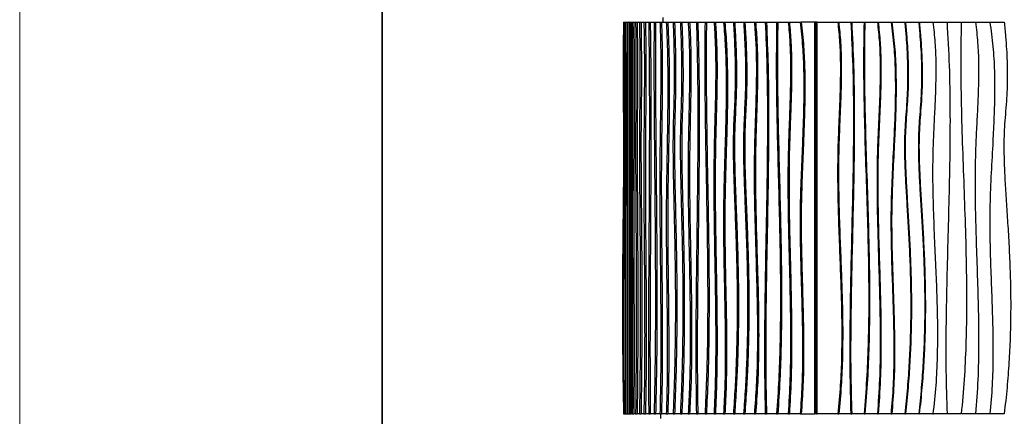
# Model space of a CAD drawing. Header units: millimetres. Extents: x 5 to 415, y 5 to 292.
# Tile 25 of 79: x 5 to 68, y 219 to 244. Entities that reach past the tile are written whole.
import ezdxf

# ---------------------------------------------------------------- set-up
doc = ezdxf.new("R2010")
doc.units = ezdxf.units.MM
doc.layers.add('CONTORNI', color=7, linetype='Continuous', lineweight=35)
doc.layers.add('TABELLA', color=7, linetype='Continuous')
doc.styles.add('SLDTEXTSTYLE0', font='TXT', dxfattribs={"width": 0.75})
doc.dimstyles.new('SLDDIMSTYLE0', dxfattribs={"dimtxt": 2.645833, "dimasz": 2, "dimexe": 0, "dimexo": 0.0625, "dimgap": 0.661458, "dimtad": 1, "dimdec": 1, "dimlfac": 10, "dimrnd": 1e-09, "dimzin": 12, "dimdsep": 46, "dimtxsty": 'SLDTEXTSTYLE0', "dimsah": 1, "dimcen": 0.09, "dimadec": 0, "dimazin": 3, "dimtfac": 1, "dimtdec": 1, "dimtofl": 0, "dimtmove": 0, "dimatfit": 3, "dimfxl": 0, "dimfrac": 2, "dimtolj": 1, "dimtzin": 12, "dimarcsym": 0})

# ---------------------------------------------------------------- blocks, each defined once
blk = doc.blocks.new('_D')
at = {"layer": 'CONTORNI', "color": 7}
for p, q in [((42.529, 269.306), (27.035, 269.306)), ((28.035, 116.156), (28.035, 269.306)), ((43.229, 116.156), (27.035, 116.156))]:
    blk.add_line(p, q, dxfattribs=at)
for points in [[(28.035, 269.306), (27.785, 267.306), (28.285, 267.306)], [(28.035, 116.156), (28.285, 118.156), (27.785, 118.156)]]:
    blk.add_solid(points, dxfattribs=at)
at = {"layer": 'CONTORNI', "color": 7, "insert": (24.624, 185.401), "char_height": 2.6458, "attachment_point": 1, "rotation": 90, "style": 'SLDTEXTSTYLE0'}
blk.add_mtext('1531,5', dxfattribs=at)

msp = doc.modelspace()

# ---------------------------------------------------------------- linework, layer by layer
at = {"color": 7, "linetype": 'Continuous', "lineweight": 25}
for p, q in [((43.381, 243.656), (43.388, 243.656)), ((43.388, 243.656), (43.431, 243.656)), ((43.431, 243.656), (43.507, 243.656)), ((43.507, 243.656), (43.607, 243.656)), ((43.617, 243.656), (43.607, 243.656)), ((43.617, 243.656), (43.717, 243.656)), ((43.729, 243.656), (43.717, 243.656)), ((43.729, 243.656), (43.761, 243.656)), ((43.761, 243.656), (43.861, 243.656)), ((43.847, 218.756), (43.847, 243.656)), ((43.861, 243.656), (43.938, 243.656)), ((43.938, 243.656), (44.038, 243.656)), ((44.038, 243.656), (44.149, 243.656)), ((44.149, 243.656), (44.248, 243.656)), ((44.248, 243.656), (44.392, 243.656)), ((44.392, 243.656), (44.491, 243.656)), ((44.491, 243.656), (44.672, 243.656)), ((44.672, 243.656), (44.77, 243.656)), ((44.77, 243.656), (44.981, 243.656)), ((44.981, 243.656), (45.079, 243.656)), ((45.079, 243.656), (45.322, 243.656)), ((45.322, 243.656), (45.419, 243.656)), ((45.419, 243.656), (45.694, 243.656)), ((45.694, 243.656), (45.79, 243.656)), ((45.79, 243.656), (46.097, 243.656)), ((45.876, 243.956), (45.876, 243.656)), ((46.097, 243.656), (46.192, 243.656)), ((46.192, 243.656), (46.53, 243.656)), ((46.53, 243.656), (46.624, 243.656)), ((46.624, 243.656), (46.993, 243.656)), ((46.993, 243.656), (47.086, 243.656)), ((47.086, 243.656), (47.491, 243.656)), ((47.491, 243.656), (47.582, 243.656)), ((47.582, 243.656), (48.012, 243.656)), ((48.012, 243.656), (48.101, 243.656)), ((48.101, 243.656), (48.56, 243.656)), ((48.56, 243.656), (48.648, 243.656)), ((48.648, 243.656), (49.135, 243.656)), ((49.135, 243.656), (49.221, 243.656)), ((49.221, 243.656), (49.737, 243.656)), ((49.737, 243.656), (49.82, 243.656)), ((49.82, 243.656), (50.363, 243.656)), ((50.363, 243.656), (50.445, 243.656)), ((50.445, 243.656), (51.014, 243.656)), ((51.014, 243.656), (51.093, 243.656)), ((51.093, 243.656), (51.696, 243.656)), ((51.696, 243.656), (51.773, 243.656)), ((51.773, 243.656), (52.393, 243.656)), ((52.393, 243.656), (52.467, 243.656)), ((52.467, 243.656), (53.112, 243.656)), ((53.112, 243.656), (53.184, 243.656)), ((53.184, 243.656), (53.851, 243.656)), ((53.851, 243.656), (53.92, 243.656)), ((53.92, 243.656), (54.61, 243.656)), ((54.61, 243.656), (54.676, 243.656)), ((55.544, 243.656), (54.676, 243.656)), ((55.544, 218.756), (55.544, 243.656)), ((55.595, 243.656), (55.544, 243.656)), ((55.595, 218.756), (55.595, 243.656)), ((55.595, 243.656), (55.595, 218.756)), ((55.645, 243.656), (55.595, 243.656)), ((55.645, 243.656), (55.645, 218.756)), ((55.645, 243.656), (55.671, 243.656)), ((55.671, 243.656), (55.694, 243.656)), ((55.694, 243.656), (55.671, 243.656)), ((55.671, 243.656), (55.671, 218.756)), ((55.671, 243.556), (55.694, 243.556)), ((55.694, 218.756), (55.694, 243.656)), ((55.694, 243.656), (57, 243.656)), ((57, 243.656), (57.058, 243.656)), ((57.058, 243.656), (57.826, 243.656)), ((57.826, 243.656), (57.881, 243.656)), ((57.881, 243.656), (58.666, 243.656)), ((58.666, 243.656), (58.718, 243.656)), ((58.718, 243.656), (59.519, 243.656)), ((59.519, 243.656), (59.567, 243.656)), ((59.567, 243.656), (60.383, 243.656)), ((60.383, 243.656), (60.428, 243.656)), ((60.428, 243.656), (61.258, 243.656)), ((61.258, 243.656), (61.299, 243.656)), ((61.299, 243.656), (62.141, 243.656)), ((62.141, 243.656), (62.18, 243.656)), ((62.18, 243.656), (63.043, 243.656)), ((63.043, 243.656), (63.077, 243.656)), ((63.077, 243.656), (63.941, 243.656)), ((63.972, 243.656), (64.845, 243.656)), ((64.873, 243.656), (65.753, 243.656)), ((65.777, 243.656), (66.664, 243.656)), ((66.684, 243.656), (67.577, 243.656)), ((53.94, 230.263), (53.928, 230.05)), ((43.381, 218.756), (43.388, 218.756)), ((43.388, 218.756), (43.431, 218.756)), ((43.431, 218.756), (43.507, 218.756)), ((43.507, 218.756), (43.607, 218.756)), ((43.607, 218.756), (43.617, 218.756)), ((43.617, 218.756), (43.717, 218.756)), ((43.717, 218.756), (43.729, 218.756)), ((43.761, 218.756), (43.729, 218.756)), ((43.761, 218.756), (43.861, 218.756)), ((43.938, 218.756), (43.861, 218.756)), ((43.938, 218.756), (44.038, 218.756)), ((44.149, 218.756), (44.038, 218.756)), ((44.149, 218.756), (44.248, 218.756)), ((44.392, 218.756), (44.248, 218.756)), ((44.392, 218.756), (44.491, 218.756)), ((44.672, 218.756), (44.491, 218.756)), ((44.672, 218.756), (44.77, 218.756)), ((44.981, 218.756), (44.77, 218.756)), ((44.981, 218.756), (45.079, 218.756)), ((45.322, 218.756), (45.079, 218.756)), ((45.322, 218.756), (45.419, 218.756)), ((45.694, 218.756), (45.419, 218.756)), ((45.694, 218.756), (45.79, 218.756)), ((45.734, 218.756), (45.734, 218.456)), ((46.097, 218.756), (45.79, 218.756)), ((46.097, 218.756), (46.192, 218.756)), ((46.53, 218.756), (46.192, 218.756)), ((46.53, 218.756), (46.624, 218.756)), ((46.993, 218.756), (46.624, 218.756)), ((46.993, 218.756), (47.086, 218.756)), ((47.491, 218.756), (47.086, 218.756)), ((47.491, 218.756), (47.582, 218.756)), ((48.012, 218.756), (47.582, 218.756)), ((48.012, 218.756), (48.101, 218.756)), ((48.56, 218.756), (48.101, 218.756)), ((48.56, 218.756), (48.648, 218.756)), ((49.135, 218.756), (48.648, 218.756)), ((49.135, 218.756), (49.221, 218.756)), ((49.737, 218.756), (49.221, 218.756)), ((49.737, 218.756), (49.82, 218.756)), ((50.363, 218.756), (49.82, 218.756)), ((50.363, 218.756), (50.445, 218.756)), ((51.014, 218.756), (50.445, 218.756)), ((51.014, 218.756), (51.093, 218.756)), ((51.696, 218.756), (51.093, 218.756)), ((51.696, 218.756), (51.773, 218.756)), ((52.393, 218.756), (51.773, 218.756)), ((52.393, 218.756), (52.467, 218.756)), ((53.112, 218.756), (52.467, 218.756)), ((53.112, 218.756), (53.184, 218.756)), ((53.851, 218.756), (53.184, 218.756)), ((53.851, 218.756), (53.92, 218.756)), ((54.61, 218.756), (53.92, 218.756)), ((54.61, 218.756), (54.676, 218.756)), ((54.676, 218.756), (55.544, 218.756)), ((55.595, 218.756), (55.544, 218.756)), ((55.645, 218.756), (55.595, 218.756)), ((55.645, 218.756), (55.671, 218.756)), ((55.671, 218.756), (55.694, 218.756)), ((57, 218.756), (55.694, 218.756)), ((57, 218.756), (57.058, 218.756)), ((57.826, 218.756), (57.058, 218.756)), ((57.826, 218.756), (57.881, 218.756)), ((58.666, 218.756), (57.881, 218.756)), ((58.666, 218.756), (58.718, 218.756)), ((59.519, 218.756), (58.718, 218.756)), ((59.519, 218.756), (59.567, 218.756)), ((60.383, 218.756), (59.567, 218.756)), ((60.383, 218.756), (60.428, 218.756)), ((61.258, 218.756), (60.428, 218.756)), ((61.258, 218.756), (61.299, 218.756)), ((62.141, 218.756), (61.299, 218.756)), ((62.141, 218.756), (62.18, 218.756)), ((63.043, 218.756), (62.18, 218.756)), ((63.043, 218.756), (63.077, 218.756)), ((63.941, 218.756), (63.077, 218.756)), ((64.845, 218.756), (63.972, 218.756)), ((65.753, 218.756), (64.873, 218.756)), ((66.664, 218.756), (65.777, 218.756)), ((67.577, 218.756), (66.684, 218.756))]:
    msp.add_line(p, q, dxfattribs=at)
for points, knots in [([(43.381, 243.656), (43.376, 243.352), (43.366, 242.774), (43.356, 241.948), (43.35, 241.204), (43.347, 240.531), (43.348, 239.921), (43.35, 239.364), (43.356, 238.724), (43.365, 238.004), (43.377, 237.189), (43.385, 236.282), (43.385, 235.24), (43.377, 234.039), (43.364, 232.76), (43.349, 231.397), (43.334, 229.944), (43.32, 228.395), (43.312, 226.745), (43.31, 225.125), (43.316, 223.544), (43.329, 222.014), (43.349, 220.408), (43.37, 219.316), (43.381, 218.756)], [0, 0, 0, 0, 0.0367776, 0.0698355, 0.0995807, 0.1264174, 0.1507455, 0.1729586, 0.1934435, 0.2277612, 0.2598169, 0.2918548, 0.3369819, 0.3850726, 0.4363743, 0.4910896, 0.5494043, 0.611509, 0.6776136, 0.7479588, 0.8063853, 0.8677528, 0.9322295, 1, 1, 1, 1]), ([(43.388, 243.656), (43.384, 243.352), (43.376, 242.774), (43.369, 241.948), (43.364, 241.204), (43.362, 240.531), (43.362, 239.921), (43.364, 239.364), (43.369, 238.724), (43.376, 238.004), (43.385, 237.189), (43.391, 236.282), (43.391, 235.24), (43.385, 234.039), (43.375, 232.76), (43.363, 231.397), (43.351, 229.944), (43.341, 228.395), (43.334, 226.745), (43.333, 225.125), (43.338, 223.544), (43.348, 222.014), (43.364, 220.408), (43.38, 219.316), (43.388, 218.756)], [0, 0, 0, 0, 0.0367776, 0.0698355, 0.0995807, 0.1264174, 0.1507455, 0.1729586, 0.1934435, 0.2277612, 0.2598169, 0.2918548, 0.3369819, 0.3850726, 0.4363743, 0.4910896, 0.5494043, 0.611509, 0.6776136, 0.7479588, 0.8063853, 0.8677528, 0.9322295, 1, 1, 1, 1]), ([(43.431, 243.656), (43.426, 243.223), (43.416, 242.36), (43.412, 241.057), (43.413, 239.755), (43.418, 238.454), (43.424, 237.153), (43.431, 235.603), (43.433, 233.802), (43.429, 231.752), (43.421, 229.777), (43.413, 227.874), (43.405, 226.047), (43.402, 224.22), (43.403, 222.395), (43.411, 220.57), (43.424, 219.361), (43.431, 218.756)], [0, 0, 0, 0, 0.0524314, 0.1046165, 0.1567784, 0.2090007, 0.2612785, 0.3135711, 0.3957307, 0.477948, 0.5602295, 0.6336943, 0.7070915, 0.7803746, 0.8535463, 0.9266898, 1, 1, 1, 1]), ([(43.507, 243.656), (43.504, 242.727), (43.498, 240.87), (43.495, 238.08), (43.496, 235.292), (43.5, 232.503), (43.504, 229.731), (43.508, 226.975), (43.511, 224.235), (43.512, 221.495), (43.508, 219.669), (43.507, 218.756)], [0, 0, 0, 0, 0.112064, 0.224016, 0.335965, 0.447949, 0.559964, 0.669984, 0.779986, 0.889975, 1, 1, 1, 1]), ([(43.607, 243.656), (43.604, 242.727), (43.598, 240.87), (43.595, 238.08), (43.596, 235.292), (43.6, 232.503), (43.604, 229.731), (43.608, 226.975), (43.611, 224.235), (43.611, 221.495), (43.608, 219.669), (43.607, 218.756)], [0, 0, 0, 0, 0.112064, 0.224016, 0.335965, 0.447949, 0.559964, 0.669984, 0.779986, 0.889975, 1, 1, 1, 1]), ([(43.617, 243.656), (43.617, 242.726), (43.618, 240.866), (43.617, 238.075), (43.615, 235.283), (43.613, 232.491), (43.612, 229.899), (43.611, 227.507), (43.611, 225.316), (43.611, 223.126), (43.613, 220.937), (43.616, 219.483), (43.617, 218.756)], [0, 0, 0, 0, 0.111934, 0.223961, 0.336079, 0.44823, 0.560338, 0.648348, 0.736281, 0.824152, 0.912022, 1, 1, 1, 1]), ([(43.717, 243.656), (43.717, 242.726), (43.718, 240.866), (43.717, 238.075), (43.715, 235.283), (43.713, 232.491), (43.712, 229.899), (43.711, 227.507), (43.711, 225.316), (43.711, 223.126), (43.713, 220.937), (43.716, 219.483), (43.717, 218.756)], [0, 0, 0, 0, 0.111934, 0.223961, 0.336079, 0.44823, 0.560338, 0.648348, 0.736281, 0.824152, 0.912022, 1, 1, 1, 1]), ([(43.761, 243.656), (43.762, 243.223), (43.764, 242.36), (43.765, 241.057), (43.765, 239.756), (43.764, 238.455), (43.762, 237.154), (43.761, 235.605), (43.76, 233.807), (43.76, 231.76), (43.762, 229.665), (43.763, 227.522), (43.764, 225.33), (43.765, 223.138), (43.764, 220.944), (43.762, 219.486), (43.761, 218.756)], [0, 0, 0, 0, 0.052421, 0.104622, 0.156803, 0.209041, 0.261328, 0.313621, 0.395738, 0.477846, 0.559985, 0.648008, 0.736005, 0.823955, 0.9119, 1, 1, 1, 1]), ([(43.861, 243.656), (43.862, 243.223), (43.864, 242.36), (43.865, 241.057), (43.865, 239.756), (43.864, 238.455), (43.862, 237.154), (43.861, 235.605), (43.86, 233.807), (43.86, 231.76), (43.861, 229.665), (43.863, 227.522), (43.864, 225.33), (43.865, 223.138), (43.864, 220.944), (43.862, 219.486), (43.861, 218.756)], [0, 0, 0, 0, 0.052421, 0.104622, 0.156803, 0.209041, 0.261328, 0.313621, 0.395738, 0.477846, 0.559985, 0.648008, 0.736005, 0.823955, 0.9119, 1, 1, 1, 1]), ([(43.938, 243.656), (43.942, 243.14), (43.951, 242.11), (43.955, 240.55), (43.956, 238.989), (43.953, 237.426), (43.948, 235.701), (43.942, 233.813), (43.937, 231.762), (43.938, 229.785), (43.941, 227.884), (43.945, 226.057), (43.949, 224.232), (43.95, 222.406), (43.948, 220.578), (43.941, 219.364), (43.938, 218.756)], [0, 0, 0, 0, 0.062695, 0.125195, 0.187748, 0.250452, 0.313296, 0.39568, 0.477991, 0.560181, 0.633534, 0.70686, 0.780132, 0.853345, 0.92657, 1, 1, 1, 1]), ([(44.038, 243.656), (44.042, 243.14), (44.051, 242.11), (44.055, 240.55), (44.056, 238.989), (44.053, 237.426), (44.048, 235.701), (44.042, 233.813), (44.037, 231.762), (44.038, 229.785), (44.041, 227.884), (44.045, 226.057), (44.049, 224.232), (44.05, 222.406), (44.048, 220.578), (44.041, 219.364), (44.038, 218.756)], [0, 0, 0, 0, 0.062695, 0.125195, 0.187748, 0.250452, 0.313296, 0.39568, 0.477991, 0.560181, 0.633534, 0.70686, 0.780132, 0.853345, 0.92657, 1, 1, 1, 1]), ([(44.149, 243.656), (44.152, 243.352), (44.157, 242.774), (44.163, 241.948), (44.166, 241.204), (44.168, 240.531), (44.167, 239.921), (44.166, 239.364), (44.163, 238.724), (44.158, 238.004), (44.151, 237.189), (44.147, 236.282), (44.147, 235.24), (44.151, 234.039), (44.158, 232.76), (44.167, 231.397), (44.175, 229.944), (44.183, 228.395), (44.188, 226.745), (44.188, 225.125), (44.185, 223.544), (44.178, 222.014), (44.167, 220.408), (44.155, 219.316), (44.149, 218.756)], [0, 0, 0, 0, 0.036778, 0.069835, 0.099581, 0.126417, 0.150745, 0.172959, 0.193444, 0.227761, 0.259817, 0.291855, 0.336982, 0.385073, 0.436374, 0.49109, 0.549404, 0.611509, 0.677614, 0.747959, 0.806385, 0.867753, 0.93223, 1, 1, 1, 1]), ([(44.248, 243.656), (44.251, 243.352), (44.257, 242.774), (44.262, 241.948), (44.266, 241.204), (44.267, 240.531), (44.267, 239.921), (44.265, 239.364), (44.262, 238.724), (44.257, 238.004), (44.251, 237.189), (44.246, 236.282), (44.246, 235.24), (44.25, 234.039), (44.258, 232.76), (44.266, 231.397), (44.275, 229.944), (44.282, 228.395), (44.287, 226.745), (44.288, 225.125), (44.285, 223.544), (44.278, 222.014), (44.266, 220.408), (44.254, 219.316), (44.248, 218.756)], [0, 0, 0, 0, 0.036778, 0.069835, 0.099581, 0.126417, 0.150745, 0.172959, 0.193444, 0.227761, 0.259817, 0.291855, 0.336982, 0.385073, 0.436374, 0.49109, 0.549404, 0.611509, 0.677614, 0.747959, 0.806385, 0.867753, 0.93223, 1, 1, 1, 1]), ([(44.392, 243.656), (44.396, 243.352), (44.404, 242.774), (44.412, 241.948), (44.417, 241.204), (44.419, 240.531), (44.418, 239.921), (44.416, 239.364), (44.412, 238.724), (44.404, 238.004), (44.395, 237.189), (44.389, 236.282), (44.389, 235.24), (44.395, 234.039), (44.405, 232.76), (44.417, 231.397), (44.429, 229.944), (44.44, 228.395), (44.446, 226.745), (44.448, 225.125), (44.443, 223.544), (44.433, 222.014), (44.417, 220.408), (44.401, 219.316), (44.392, 218.756)], [0, 0, 0, 0, 0.0367776, 0.0698355, 0.0995807, 0.1264174, 0.1507455, 0.1729586, 0.1934435, 0.2277612, 0.2598169, 0.2918548, 0.3369819, 0.3850726, 0.4363743, 0.4910896, 0.5494043, 0.611509, 0.6776136, 0.7479588, 0.8063853, 0.8677528, 0.9322295, 1, 1, 1, 1]), ([(44.491, 243.656), (44.495, 243.352), (44.503, 242.774), (44.511, 241.948), (44.516, 241.204), (44.518, 240.531), (44.517, 239.921), (44.515, 239.364), (44.511, 238.724), (44.504, 238.004), (44.494, 237.189), (44.488, 236.282), (44.488, 235.24), (44.494, 234.039), (44.504, 232.76), (44.516, 231.397), (44.528, 229.944), (44.539, 228.395), (44.546, 226.745), (44.547, 225.125), (44.542, 223.544), (44.532, 222.014), (44.516, 220.408), (44.5, 219.316), (44.491, 218.756)], [0, 0, 0, 0, 0.0367776, 0.0698355, 0.0995807, 0.1264174, 0.1507455, 0.1729586, 0.1934435, 0.2277612, 0.2598169, 0.2918548, 0.3369819, 0.3850726, 0.4363743, 0.4910896, 0.5494043, 0.611509, 0.6776136, 0.7479588, 0.8063853, 0.8677528, 0.9322295, 1, 1, 1, 1]), ([(44.672, 243.656), (44.681, 243.223), (44.699, 242.36), (44.707, 241.057), (44.705, 239.755), (44.696, 238.454), (44.684, 237.153), (44.671, 235.603), (44.667, 233.802), (44.675, 231.752), (44.689, 229.777), (44.705, 227.874), (44.718, 226.047), (44.725, 224.22), (44.723, 222.395), (44.708, 220.57), (44.684, 219.361), (44.672, 218.756)], [0, 0, 0, 0, 0.0524314, 0.1046165, 0.1567784, 0.2090007, 0.2612785, 0.3135711, 0.3957307, 0.477948, 0.5602295, 0.6336943, 0.7070915, 0.7803746, 0.8535463, 0.9266898, 1, 1, 1, 1]), ([(44.77, 243.656), (44.779, 243.223), (44.798, 242.36), (44.805, 241.057), (44.803, 239.755), (44.794, 238.454), (44.782, 237.153), (44.77, 235.603), (44.765, 233.802), (44.774, 231.752), (44.788, 229.777), (44.804, 227.874), (44.817, 226.047), (44.824, 224.22), (44.821, 222.395), (44.807, 220.57), (44.783, 219.361), (44.77, 218.756)], [0, 0, 0, 0, 0.0524314, 0.1046165, 0.1567784, 0.2090007, 0.2612785, 0.3135711, 0.3957307, 0.477948, 0.5602295, 0.6336943, 0.7070915, 0.7803746, 0.8535463, 0.9266898, 1, 1, 1, 1]), ([(44.981, 243.656), (44.992, 242.727), (45.015, 240.87), (45.024, 238.08), (45.02, 235.292), (45.008, 232.503), (44.991, 229.731), (44.975, 226.975), (44.965, 224.235), (44.963, 221.495), (44.975, 219.669), (44.981, 218.756)], [0, 0, 0, 0, 0.112064, 0.224016, 0.335965, 0.447949, 0.559964, 0.669984, 0.779986, 0.889975, 1, 1, 1, 1]), ([(45.079, 243.656), (45.09, 242.727), (45.112, 240.87), (45.121, 238.08), (45.118, 235.292), (45.106, 232.503), (45.089, 229.731), (45.073, 226.975), (45.063, 224.235), (45.061, 221.495), (45.073, 219.669), (45.079, 218.756)], [0, 0, 0, 0, 0.112064, 0.224016, 0.335965, 0.447949, 0.559964, 0.669984, 0.779986, 0.889975, 1, 1, 1, 1]), ([(45.322, 243.656), (45.318, 242.726), (45.31, 240.866), (45.322, 238.075), (45.344, 235.283), (45.371, 232.491), (45.393, 229.899), (45.405, 227.507), (45.408, 225.316), (45.397, 223.126), (45.372, 220.937), (45.338, 219.483), (45.322, 218.756)], [0, 0, 0, 0, 0.111934, 0.223961, 0.336079, 0.44823, 0.560338, 0.648348, 0.736281, 0.824152, 0.912022, 1, 1, 1, 1]), ([(45.419, 243.656), (45.415, 242.726), (45.407, 240.866), (45.419, 238.075), (45.441, 235.283), (45.468, 232.491), (45.49, 229.899), (45.502, 227.507), (45.505, 225.316), (45.494, 223.126), (45.469, 220.937), (45.436, 219.483), (45.419, 218.756)], [0, 0, 0, 0, 0.111934, 0.223961, 0.336079, 0.44823, 0.560338, 0.648348, 0.736281, 0.824152, 0.912022, 1, 1, 1, 1]), ([(45.694, 243.656), (45.709, 243.223), (45.738, 242.36), (45.751, 241.057), (45.749, 239.756), (45.734, 238.455), (45.715, 237.154), (45.694, 235.605), (45.683, 233.807), (45.688, 231.76), (45.705, 229.665), (45.727, 227.522), (45.746, 225.33), (45.752, 223.138), (45.742, 220.944), (45.71, 219.486), (45.694, 218.756)], [0, 0, 0, 0, 0.052421, 0.104622, 0.156803, 0.209041, 0.261328, 0.313621, 0.395738, 0.477846, 0.559985, 0.648008, 0.736005, 0.823955, 0.9119, 1, 1, 1, 1]), ([(45.79, 243.656), (45.805, 243.223), (45.834, 242.36), (45.847, 241.057), (45.845, 239.756), (45.831, 238.455), (45.812, 237.154), (45.79, 235.605), (45.779, 233.807), (45.785, 231.76), (45.801, 229.665), (45.823, 227.522), (45.842, 225.33), (45.849, 223.138), (45.838, 220.944), (45.806, 219.486), (45.79, 218.756)], [0, 0, 0, 0, 0.052421, 0.104622, 0.156803, 0.209041, 0.261328, 0.313621, 0.395738, 0.477846, 0.559985, 0.648008, 0.736005, 0.823955, 0.9119, 1, 1, 1, 1]), ([(46.097, 243.656), (46.12, 243.14), (46.167, 242.11), (46.193, 240.55), (46.196, 238.989), (46.18, 237.426), (46.152, 235.701), (46.117, 233.813), (46.092, 231.762), (46.096, 229.785), (46.115, 227.884), (46.138, 226.057), (46.157, 224.232), (46.163, 222.406), (46.15, 220.578), (46.115, 219.364), (46.097, 218.756)], [0, 0, 0, 0, 0.062695, 0.125195, 0.187748, 0.250452, 0.313296, 0.39568, 0.477991, 0.560181, 0.633534, 0.70686, 0.780132, 0.853345, 0.92657, 1, 1, 1, 1]), ([(46.192, 243.656), (46.215, 243.14), (46.262, 242.11), (46.288, 240.55), (46.291, 238.989), (46.275, 237.426), (46.247, 235.701), (46.212, 233.813), (46.187, 231.762), (46.191, 229.785), (46.21, 227.884), (46.233, 226.057), (46.252, 224.232), (46.258, 222.406), (46.245, 220.578), (46.21, 219.364), (46.192, 218.756)], [0, 0, 0, 0, 0.062695, 0.125195, 0.187748, 0.250452, 0.313296, 0.39568, 0.477991, 0.560181, 0.633534, 0.70686, 0.780132, 0.853345, 0.92657, 1, 1, 1, 1]), ([(46.53, 243.656), (46.541, 243.352), (46.562, 242.774), (46.583, 241.948), (46.595, 241.204), (46.601, 240.531), (46.6, 239.921), (46.594, 239.364), (46.582, 238.724), (46.563, 238.004), (46.539, 237.189), (46.522, 236.282), (46.523, 235.24), (46.538, 234.039), (46.565, 232.76), (46.597, 231.397), (46.629, 229.944), (46.657, 228.395), (46.675, 226.745), (46.678, 225.125), (46.665, 223.544), (46.639, 222.014), (46.596, 220.408), (46.553, 219.316), (46.53, 218.756)], [0, 0, 0, 0, 0.0367776, 0.0698355, 0.0995807, 0.1264174, 0.1507455, 0.1729586, 0.1934435, 0.2277612, 0.2598169, 0.2918548, 0.3369819, 0.3850726, 0.4363743, 0.4910896, 0.5494043, 0.611509, 0.6776136, 0.7479588, 0.8063853, 0.8677528, 0.9322295, 1, 1, 1, 1]), ([(46.624, 243.656), (46.635, 243.352), (46.655, 242.774), (46.676, 241.948), (46.689, 241.204), (46.694, 240.531), (46.694, 239.921), (46.688, 239.364), (46.676, 238.724), (46.657, 238.004), (46.632, 237.189), (46.616, 236.282), (46.616, 235.24), (46.632, 234.039), (46.659, 232.76), (46.69, 231.397), (46.723, 229.944), (46.751, 228.395), (46.769, 226.745), (46.771, 225.125), (46.759, 223.544), (46.733, 222.014), (46.69, 220.408), (46.646, 219.316), (46.624, 218.756)], [0, 0, 0, 0, 0.0367776, 0.0698355, 0.0995807, 0.1264174, 0.1507455, 0.1729586, 0.1934435, 0.2277612, 0.2598169, 0.2918548, 0.3369819, 0.3850726, 0.4363743, 0.4910896, 0.5494043, 0.611509, 0.6776136, 0.7479588, 0.8063853, 0.8677528, 0.9322295, 1, 1, 1, 1]), ([(46.993, 243.656), (47.005, 243.352), (47.028, 242.774), (47.051, 241.948), (47.065, 241.204), (47.071, 240.531), (47.07, 239.921), (47.063, 239.364), (47.05, 238.724), (47.029, 238.004), (47.002, 237.189), (46.984, 236.282), (46.985, 235.24), (47.002, 234.039), (47.031, 232.76), (47.066, 231.397), (47.102, 229.944), (47.132, 228.395), (47.152, 226.745), (47.155, 225.125), (47.141, 223.544), (47.112, 222.014), (47.066, 220.408), (47.018, 219.316), (46.993, 218.756)], [0, 0, 0, 0, 0.0367776, 0.0698355, 0.0995807, 0.1264174, 0.1507455, 0.1729586, 0.1934435, 0.2277612, 0.2598169, 0.2918548, 0.3369819, 0.3850726, 0.4363743, 0.4910896, 0.5494043, 0.611509, 0.6776136, 0.7479588, 0.8063853, 0.8677528, 0.9322295, 1, 1, 1, 1]), ([(47.086, 243.656), (47.097, 243.352), (47.12, 242.774), (47.143, 241.948), (47.157, 241.204), (47.163, 240.531), (47.162, 239.921), (47.156, 239.364), (47.143, 238.724), (47.121, 238.004), (47.095, 237.189), (47.077, 236.282), (47.077, 235.24), (47.094, 234.039), (47.123, 232.76), (47.159, 231.397), (47.194, 229.944), (47.225, 228.395), (47.244, 226.745), (47.247, 225.125), (47.234, 223.544), (47.205, 222.014), (47.158, 220.408), (47.11, 219.316), (47.086, 218.756)], [0, 0, 0, 0, 0.0367776, 0.0698355, 0.0995807, 0.1264174, 0.1507455, 0.1729586, 0.1934435, 0.2277612, 0.2598169, 0.2918548, 0.3369819, 0.3850726, 0.4363743, 0.4910896, 0.5494043, 0.611509, 0.6776136, 0.7479588, 0.8063853, 0.8677528, 0.9322295, 1, 1, 1, 1]), ([(47.491, 243.656), (47.513, 243.223), (47.558, 242.36), (47.577, 241.057), (47.572, 239.755), (47.55, 238.454), (47.521, 237.153), (47.489, 235.603), (47.479, 233.802), (47.499, 231.752), (47.535, 229.777), (47.573, 227.874), (47.605, 226.047), (47.623, 224.22), (47.617, 222.395), (47.581, 220.57), (47.521, 219.361), (47.491, 218.756)], [0, 0, 0, 0, 0.0524314, 0.1046165, 0.1567784, 0.2090007, 0.2612785, 0.3135711, 0.3957307, 0.477948, 0.5602295, 0.6336943, 0.7070915, 0.7803746, 0.8535463, 0.9266898, 1, 1, 1, 1]), ([(47.582, 243.656), (47.604, 243.223), (47.649, 242.36), (47.668, 241.057), (47.663, 239.755), (47.641, 238.454), (47.612, 237.153), (47.58, 235.603), (47.57, 233.802), (47.59, 231.752), (47.626, 229.777), (47.664, 227.874), (47.696, 226.047), (47.714, 224.22), (47.708, 222.395), (47.672, 220.57), (47.612, 219.361), (47.582, 218.756)], [0, 0, 0, 0, 0.0524314, 0.1046165, 0.1567784, 0.2090007, 0.2612785, 0.3135711, 0.3957307, 0.477948, 0.5602295, 0.6336943, 0.7070915, 0.7803746, 0.8535463, 0.9266898, 1, 1, 1, 1]), ([(48.012, 243.656), (48.036, 242.727), (48.086, 240.87), (48.106, 238.08), (48.099, 235.292), (48.071, 232.503), (48.035, 229.731), (48, 226.975), (47.977, 224.235), (47.973, 221.495), (47.999, 219.669), (48.012, 218.756)], [0, 0, 0, 0, 0.112064, 0.224016, 0.335965, 0.447949, 0.559964, 0.669984, 0.779986, 0.889975, 1, 1, 1, 1]), ([(48.101, 243.656), (48.126, 242.727), (48.175, 240.87), (48.195, 238.08), (48.188, 235.292), (48.16, 232.503), (48.124, 229.731), (48.089, 226.975), (48.066, 224.235), (48.062, 221.495), (48.088, 219.669), (48.101, 218.756)], [0, 0, 0, 0, 0.112064, 0.224016, 0.335965, 0.447949, 0.559964, 0.669984, 0.779986, 0.889975, 1, 1, 1, 1]), ([(48.56, 243.656), (48.552, 242.726), (48.536, 240.866), (48.561, 238.075), (48.605, 235.283), (48.658, 232.491), (48.702, 229.899), (48.728, 227.507), (48.733, 225.316), (48.712, 223.126), (48.661, 220.937), (48.594, 219.483), (48.56, 218.756)], [0, 0, 0, 0, 0.111934, 0.223961, 0.336079, 0.44823, 0.560338, 0.648348, 0.736281, 0.824152, 0.912022, 1, 1, 1, 1]), ([(48.648, 243.656), (48.64, 242.726), (48.624, 240.866), (48.649, 238.075), (48.693, 235.283), (48.746, 232.491), (48.79, 229.899), (48.815, 227.507), (48.82, 225.316), (48.799, 223.126), (48.749, 220.937), (48.681, 219.483), (48.648, 218.756)], [0, 0, 0, 0, 0.111934, 0.223961, 0.336079, 0.44823, 0.560338, 0.648348, 0.736281, 0.824152, 0.912022, 1, 1, 1, 1]), ([(49.135, 243.656), (49.163, 243.223), (49.217, 242.36), (49.242, 241.057), (49.237, 239.756), (49.211, 238.455), (49.176, 237.154), (49.135, 235.605), (49.114, 233.807), (49.125, 231.76), (49.157, 229.665), (49.197, 227.522), (49.232, 225.33), (49.244, 223.138), (49.225, 220.944), (49.165, 219.486), (49.135, 218.756)], [0, 0, 0, 0, 0.052421, 0.104622, 0.156803, 0.209041, 0.261328, 0.313621, 0.395738, 0.477846, 0.559985, 0.648008, 0.736005, 0.823955, 0.9119, 1, 1, 1, 1]), ([(49.221, 243.656), (49.248, 243.223), (49.303, 242.36), (49.327, 241.057), (49.323, 239.756), (49.297, 238.455), (49.261, 237.154), (49.22, 235.605), (49.2, 233.807), (49.211, 231.76), (49.242, 229.665), (49.283, 227.522), (49.318, 225.33), (49.33, 223.138), (49.31, 220.944), (49.251, 219.486), (49.221, 218.756)], [0, 0, 0, 0, 0.052421, 0.104622, 0.156803, 0.209041, 0.261328, 0.313621, 0.395738, 0.477846, 0.559985, 0.648008, 0.736005, 0.823955, 0.9119, 1, 1, 1, 1]), ([(49.737, 243.656), (49.778, 243.14), (49.859, 242.11), (49.904, 240.55), (49.91, 238.989), (49.883, 237.426), (49.833, 235.701), (49.772, 233.813), (49.728, 231.762), (49.735, 229.785), (49.768, 227.884), (49.808, 226.057), (49.842, 224.232), (49.852, 222.406), (49.83, 220.578), (49.768, 219.364), (49.737, 218.756)], [0, 0, 0, 0, 0.062695, 0.125195, 0.187748, 0.250452, 0.313296, 0.39568, 0.477991, 0.560181, 0.633534, 0.70686, 0.780132, 0.853345, 0.92657, 1, 1, 1, 1]), ([(49.82, 243.656), (49.861, 243.14), (49.943, 242.11), (49.988, 240.55), (49.994, 238.989), (49.966, 237.426), (49.917, 235.701), (49.856, 233.813), (49.812, 231.762), (49.819, 229.785), (49.852, 227.884), (49.892, 226.057), (49.925, 224.232), (49.936, 222.406), (49.913, 220.578), (49.851, 219.364), (49.82, 218.756)], [0, 0, 0, 0, 0.062695, 0.125195, 0.187748, 0.250452, 0.313296, 0.39568, 0.477991, 0.560181, 0.633534, 0.70686, 0.780132, 0.853345, 0.92657, 1, 1, 1, 1]), ([(50.363, 243.656), (50.381, 243.352), (50.415, 242.774), (50.45, 241.948), (50.472, 241.204), (50.48, 240.531), (50.479, 239.921), (50.469, 239.364), (50.45, 238.724), (50.418, 238.004), (50.377, 237.189), (50.35, 236.282), (50.35, 235.24), (50.377, 234.039), (50.421, 232.76), (50.474, 231.397), (50.528, 229.944), (50.574, 228.395), (50.603, 226.745), (50.608, 225.125), (50.588, 223.544), (50.544, 222.014), (50.473, 220.408), (50.4, 219.316), (50.363, 218.756)], [0, 0, 0, 0, 0.036778, 0.069835, 0.099581, 0.126417, 0.150745, 0.172959, 0.193444, 0.227761, 0.259817, 0.291855, 0.336982, 0.385073, 0.436374, 0.49109, 0.549404, 0.611509, 0.677614, 0.747959, 0.806385, 0.867753, 0.93223, 1, 1, 1, 1]), ([(50.445, 243.656), (50.463, 243.352), (50.497, 242.774), (50.532, 241.948), (50.553, 241.204), (50.562, 240.531), (50.56, 239.921), (50.551, 239.364), (50.531, 238.724), (50.499, 238.004), (50.459, 237.189), (50.431, 236.282), (50.432, 235.24), (50.458, 234.039), (50.502, 232.76), (50.555, 231.397), (50.609, 229.944), (50.655, 228.395), (50.685, 226.745), (50.69, 225.125), (50.669, 223.544), (50.625, 222.014), (50.554, 220.408), (50.482, 219.316), (50.445, 218.756)], [0, 0, 0, 0, 0.036778, 0.069835, 0.099581, 0.126417, 0.150745, 0.172959, 0.193444, 0.227761, 0.259817, 0.291855, 0.336982, 0.385073, 0.436374, 0.49109, 0.549404, 0.611509, 0.677614, 0.747959, 0.806385, 0.867753, 0.93223, 1, 1, 1, 1]), ([(51.014, 243.656), (51.033, 243.352), (51.069, 242.774), (51.106, 241.948), (51.128, 241.204), (51.137, 240.531), (51.136, 239.921), (51.126, 239.364), (51.105, 238.724), (51.071, 238.004), (51.029, 237.189), (51, 236.282), (51.001, 235.24), (51.028, 234.039), (51.074, 232.76), (51.13, 231.397), (51.187, 229.944), (51.235, 228.395), (51.267, 226.745), (51.271, 225.125), (51.25, 223.544), (51.204, 222.014), (51.129, 220.408), (51.053, 219.316), (51.014, 218.756)], [0, 0, 0, 0, 0.036778, 0.069835, 0.099581, 0.126417, 0.150745, 0.172959, 0.193444, 0.227761, 0.259817, 0.291855, 0.336982, 0.385073, 0.436374, 0.49109, 0.549404, 0.611509, 0.677614, 0.747959, 0.806385, 0.867753, 0.93223, 1, 1, 1, 1]), ([(51.093, 243.656), (51.112, 243.352), (51.148, 242.774), (51.185, 241.948), (51.207, 241.204), (51.216, 240.531), (51.215, 239.921), (51.205, 239.364), (51.184, 238.724), (51.15, 238.004), (51.108, 237.189), (51.079, 236.282), (51.08, 235.24), (51.107, 234.039), (51.154, 232.76), (51.209, 231.397), (51.266, 229.944), (51.314, 228.395), (51.346, 226.745), (51.351, 225.125), (51.329, 223.544), (51.283, 222.014), (51.208, 220.408), (51.132, 219.316), (51.093, 218.756)], [0, 0, 0, 0, 0.036778, 0.069835, 0.099581, 0.126417, 0.150745, 0.172959, 0.193444, 0.227761, 0.259817, 0.291855, 0.336982, 0.385073, 0.436374, 0.49109, 0.549404, 0.611509, 0.677614, 0.747959, 0.806385, 0.867753, 0.93223, 1, 1, 1, 1]), ([(51.696, 243.656), (51.73, 243.223), (51.799, 242.36), (51.828, 241.057), (51.82, 239.755), (51.786, 238.454), (51.742, 237.153), (51.693, 235.603), (51.677, 233.802), (51.708, 231.752), (51.763, 229.777), (51.822, 227.874), (51.871, 226.047), (51.898, 224.22), (51.888, 222.395), (51.834, 220.57), (51.742, 219.361), (51.696, 218.756)], [0, 0, 0, 0, 0.0524314, 0.1046165, 0.1567784, 0.2090007, 0.2612785, 0.3135711, 0.3957307, 0.477948, 0.5602295, 0.6336943, 0.7070915, 0.7803746, 0.8535463, 0.9266898, 1, 1, 1, 1]), ([(51.773, 243.656), (51.807, 243.223), (51.876, 242.36), (51.905, 241.057), (51.897, 239.755), (51.863, 238.454), (51.819, 237.153), (51.77, 235.603), (51.754, 233.802), (51.785, 231.752), (51.84, 229.777), (51.899, 227.874), (51.948, 226.047), (51.975, 224.22), (51.965, 222.395), (51.911, 220.57), (51.819, 219.361), (51.773, 218.756)], [0, 0, 0, 0, 0.0524314, 0.1046165, 0.1567784, 0.2090007, 0.2612785, 0.3135711, 0.3957307, 0.477948, 0.5602295, 0.6336943, 0.7070915, 0.7803746, 0.8535463, 0.9266898, 1, 1, 1, 1]), ([(52.393, 243.656), (52.43, 242.727), (52.503, 240.87), (52.532, 238.08), (52.522, 235.292), (52.481, 232.503), (52.427, 229.731), (52.375, 226.975), (52.342, 224.235), (52.336, 221.495), (52.374, 219.669), (52.393, 218.756)], [0, 0, 0, 0, 0.112064, 0.224016, 0.335965, 0.447949, 0.559964, 0.669984, 0.779986, 0.889975, 1, 1, 1, 1]), ([(52.467, 243.656), (52.504, 242.727), (52.577, 240.87), (52.606, 238.08), (52.596, 235.292), (52.555, 232.503), (52.502, 229.731), (52.45, 226.975), (52.417, 224.235), (52.411, 221.495), (52.449, 219.669), (52.467, 218.756)], [0, 0, 0, 0, 0.1120636, 0.2240162, 0.3359651, 0.4479495, 0.5599643, 0.6699835, 0.779986, 0.8899749, 1, 1, 1, 1]), ([(53.112, 243.656), (53.1, 242.726), (53.077, 240.866), (53.114, 238.075), (53.176, 235.283), (53.253, 232.491), (53.316, 229.899), (53.352, 227.507), (53.359, 225.316), (53.329, 223.126), (53.257, 220.937), (53.16, 219.483), (53.112, 218.756)], [0, 0, 0, 0, 0.111934, 0.223961, 0.336079, 0.44823, 0.560338, 0.648348, 0.736281, 0.824152, 0.912022, 1, 1, 1, 1]), ([(53.184, 243.656), (53.172, 242.726), (53.149, 240.866), (53.186, 238.075), (53.248, 235.283), (53.325, 232.491), (53.387, 229.899), (53.424, 227.507), (53.431, 225.316), (53.401, 223.126), (53.329, 220.937), (53.232, 219.483), (53.184, 218.756)], [0, 0, 0, 0, 0.111934, 0.223961, 0.336079, 0.44823, 0.560338, 0.648348, 0.736281, 0.824152, 0.912022, 1, 1, 1, 1]), ([(53.851, 243.656), (53.889, 243.223), (53.965, 242.36), (53.999, 241.057), (53.993, 239.756), (53.956, 238.455), (53.907, 237.154), (53.85, 235.605), (53.822, 233.807), (53.837, 231.76), (53.88, 229.665), (53.937, 227.522), (53.986, 225.33), (54.003, 223.138), (53.975, 220.944), (53.892, 219.486), (53.851, 218.756)], [0, 0, 0, 0, 0.052421, 0.104622, 0.156803, 0.209041, 0.261328, 0.313621, 0.395738, 0.477846, 0.559985, 0.648008, 0.736005, 0.823955, 0.9119, 1, 1, 1, 1]), ([(53.92, 243.656), (53.958, 243.223), (54.035, 242.36), (54.068, 241.057), (54.062, 239.756), (54.026, 238.455), (53.976, 237.154), (53.919, 235.605), (53.891, 233.807), (53.906, 231.76), (53.95, 229.665), (54.006, 227.522), (54.055, 225.33), (54.072, 223.138), (54.045, 220.944), (53.962, 219.486), (53.92, 218.756)], [0, 0, 0, 0, 0.052421, 0.104622, 0.156803, 0.209041, 0.261328, 0.313621, 0.395738, 0.477846, 0.559985, 0.648008, 0.736005, 0.823955, 0.9119, 1, 1, 1, 1]), ([(54.61, 243.656), (54.665, 243.14), (54.776, 242.11), (54.838, 240.55), (54.845, 238.989), (54.808, 237.426), (54.741, 235.701), (54.658, 233.813), (54.598, 231.762), (54.607, 229.785), (54.652, 227.884), (54.707, 226.057), (54.752, 224.232), (54.766, 222.406), (54.736, 220.578), (54.652, 219.364), (54.61, 218.756)], [0, 0, 0, 0, 0.062695, 0.125195, 0.187748, 0.250452, 0.313296, 0.39568, 0.477991, 0.560181, 0.633534, 0.70686, 0.780132, 0.853345, 0.92657, 1, 1, 1, 1]), ([(54.676, 243.656), (54.732, 243.14), (54.842, 242.11), (54.904, 240.55), (54.912, 238.989), (54.875, 237.426), (54.807, 235.701), (54.724, 233.813), (54.664, 231.762), (54.674, 229.785), (54.719, 227.884), (54.773, 226.057), (54.819, 224.232), (54.833, 222.406), (54.803, 220.578), (54.718, 219.364), (54.676, 218.756)], [0, 0, 0, 0, 0.062695, 0.125195, 0.187748, 0.250452, 0.313296, 0.39568, 0.477991, 0.560181, 0.633534, 0.70686, 0.780132, 0.853345, 0.92657, 1, 1, 1, 1]), ([(57, 243.656), (57.044, 243.223), (57.132, 242.36), (57.169, 241.057), (57.159, 239.755), (57.115, 238.454), (57.059, 237.153), (56.997, 235.603), (56.977, 233.802), (57.016, 231.752), (57.086, 229.777), (57.162, 227.874), (57.224, 226.047), (57.259, 224.22), (57.246, 222.395), (57.177, 220.57), (57.059, 219.361), (57, 218.756)], [0, 0, 0, 0, 0.052431, 0.104616, 0.156778, 0.209001, 0.261279, 0.313571, 0.395731, 0.477948, 0.56023, 0.633694, 0.707091, 0.780375, 0.853546, 0.92669, 1, 1, 1, 1]), ([(57.058, 243.656), (57.102, 243.223), (57.19, 242.36), (57.227, 241.057), (57.217, 239.755), (57.173, 238.454), (57.117, 237.153), (57.055, 235.603), (57.034, 233.802), (57.074, 231.752), (57.144, 229.777), (57.219, 227.874), (57.282, 226.047), (57.317, 224.22), (57.304, 222.395), (57.235, 220.57), (57.117, 219.361), (57.058, 218.756)], [0, 0, 0, 0, 0.052431, 0.104616, 0.156778, 0.209001, 0.261279, 0.313571, 0.395731, 0.477948, 0.56023, 0.633694, 0.707091, 0.780375, 0.853546, 0.92669, 1, 1, 1, 1]), ([(57.826, 243.656), (57.872, 242.727), (57.964, 240.87), (58.001, 238.08), (57.988, 235.292), (57.936, 232.503), (57.869, 229.731), (57.804, 226.975), (57.762, 224.235), (57.755, 221.495), (57.802, 219.669), (57.826, 218.756)], [0, 0, 0, 0, 0.1120636, 0.2240162, 0.3359651, 0.4479495, 0.5599643, 0.6699835, 0.779986, 0.8899749, 1, 1, 1, 1]), ([(57.881, 243.656), (57.927, 242.727), (58.019, 240.87), (58.055, 238.08), (58.042, 235.292), (57.991, 232.503), (57.924, 229.731), (57.859, 226.975), (57.817, 224.235), (57.809, 221.495), (57.857, 219.669), (57.881, 218.756)], [0, 0, 0, 0, 0.1120636, 0.2240162, 0.3359651, 0.4479495, 0.5599643, 0.6699835, 0.779986, 0.8899749, 1, 1, 1, 1]), ([(58.666, 243.656), (58.652, 242.726), (58.624, 240.866), (58.668, 238.075), (58.746, 235.283), (58.84, 232.491), (58.918, 229.899), (58.963, 227.507), (58.972, 225.316), (58.934, 223.126), (58.845, 220.937), (58.726, 219.483), (58.666, 218.756)], [0, 0, 0, 0, 0.111934, 0.223961, 0.336079, 0.44823, 0.560338, 0.648348, 0.736281, 0.824152, 0.912022, 1, 1, 1, 1]), ([(58.718, 243.656), (58.703, 242.726), (58.675, 240.866), (58.72, 238.075), (58.798, 235.283), (58.892, 232.491), (58.969, 229.899), (59.015, 227.507), (59.023, 225.316), (58.986, 223.126), (58.897, 220.937), (58.777, 219.483), (58.718, 218.756)], [0, 0, 0, 0, 0.111934, 0.223961, 0.336079, 0.44823, 0.560338, 0.648348, 0.736281, 0.824152, 0.912022, 1, 1, 1, 1]), ([(59.519, 243.656), (59.565, 243.223), (59.658, 242.36), (59.699, 241.057), (59.691, 239.756), (59.647, 238.455), (59.587, 237.154), (59.518, 235.605), (59.483, 233.807), (59.502, 231.76), (59.555, 229.665), (59.623, 227.522), (59.683, 225.33), (59.703, 223.138), (59.67, 220.944), (59.569, 219.486), (59.519, 218.756)], [0, 0, 0, 0, 0.052421, 0.104622, 0.156803, 0.209041, 0.261328, 0.313621, 0.395738, 0.477846, 0.559985, 0.648008, 0.736005, 0.823955, 0.9119, 1, 1, 1, 1]), ([(59.567, 243.656), (59.613, 243.223), (59.706, 242.36), (59.747, 241.057), (59.74, 239.756), (59.695, 238.455), (59.635, 237.154), (59.566, 235.605), (59.532, 233.807), (59.55, 231.76), (59.603, 229.665), (59.671, 227.522), (59.731, 225.33), (59.752, 223.138), (59.718, 220.944), (59.618, 219.486), (59.567, 218.756)], [0, 0, 0, 0, 0.052421, 0.104622, 0.156803, 0.209041, 0.261328, 0.313621, 0.395738, 0.477846, 0.559985, 0.648008, 0.736005, 0.823955, 0.9119, 1, 1, 1, 1]), ([(60.383, 243.656), (60.449, 243.14), (60.582, 242.11), (60.656, 240.55), (60.665, 238.989), (60.621, 237.426), (60.54, 235.701), (60.441, 233.813), (60.369, 231.762), (60.38, 229.785), (60.434, 227.884), (60.499, 226.057), (60.554, 224.232), (60.571, 222.406), (60.534, 220.578), (60.434, 219.364), (60.383, 218.756)], [0, 0, 0, 0, 0.062695, 0.125195, 0.187748, 0.250452, 0.313296, 0.39568, 0.477991, 0.560181, 0.633534, 0.70686, 0.780132, 0.853345, 0.92657, 1, 1, 1, 1]), ([(60.428, 243.656), (60.494, 243.14), (60.627, 242.11), (60.701, 240.55), (60.71, 238.989), (60.666, 237.426), (60.585, 235.701), (60.486, 233.813), (60.414, 231.762), (60.425, 229.785), (60.479, 227.884), (60.544, 226.057), (60.599, 224.232), (60.616, 222.406), (60.579, 220.578), (60.479, 219.364), (60.428, 218.756)], [0, 0, 0, 0, 0.062695, 0.125195, 0.187748, 0.250452, 0.313296, 0.39568, 0.477991, 0.560181, 0.633534, 0.70686, 0.780132, 0.853345, 0.92657, 1, 1, 1, 1]), ([(61.258, 243.656), (61.286, 243.352), (61.339, 242.774), (61.394, 241.948), (61.427, 241.204), (61.441, 240.531), (61.439, 239.921), (61.424, 239.364), (61.393, 238.724), (61.343, 238.004), (61.28, 237.189), (61.236, 236.282), (61.237, 235.24), (61.278, 234.039), (61.347, 232.76), (61.431, 231.397), (61.515, 229.944), (61.588, 228.395), (61.634, 226.745), (61.642, 225.125), (61.609, 223.544), (61.54, 222.014), (61.429, 220.408), (61.316, 219.316), (61.258, 218.756)], [0, 0, 0, 0, 0.036778, 0.069835, 0.099581, 0.126417, 0.150745, 0.172959, 0.193444, 0.227761, 0.259817, 0.291855, 0.336982, 0.385073, 0.436374, 0.49109, 0.549404, 0.611509, 0.677614, 0.747959, 0.806385, 0.867753, 0.93223, 1, 1, 1, 1]), ([(61.299, 243.656), (61.328, 243.352), (61.381, 242.774), (61.436, 241.948), (61.469, 241.204), (61.483, 240.531), (61.481, 239.921), (61.466, 239.364), (61.435, 238.724), (61.384, 238.004), (61.321, 237.189), (61.278, 236.282), (61.279, 235.24), (61.32, 234.039), (61.389, 232.76), (61.472, 231.397), (61.557, 229.944), (61.629, 228.395), (61.676, 226.745), (61.683, 225.125), (61.651, 223.544), (61.582, 222.014), (61.471, 220.408), (61.358, 219.316), (61.299, 218.756)], [0, 0, 0, 0, 0.036778, 0.069835, 0.099581, 0.126417, 0.150745, 0.172959, 0.193444, 0.227761, 0.259817, 0.291855, 0.336982, 0.385073, 0.436374, 0.49109, 0.549404, 0.611509, 0.677614, 0.747959, 0.806385, 0.867753, 0.93223, 1, 1, 1, 1]), ([(62.141, 243.656), (62.17, 243.352), (62.224, 242.774), (62.28, 241.948), (62.314, 241.204), (62.328, 240.531), (62.326, 239.921), (62.31, 239.364), (62.279, 238.724), (62.228, 238.004), (62.164, 237.189), (62.12, 236.282), (62.121, 235.24), (62.162, 234.039), (62.233, 232.76), (62.317, 231.397), (62.403, 229.944), (62.477, 228.395), (62.524, 226.745), (62.532, 225.125), (62.499, 223.544), (62.429, 222.014), (62.316, 220.408), (62.201, 219.316), (62.141, 218.756)], [0, 0, 0, 0, 0.036778, 0.069835, 0.099581, 0.126417, 0.150745, 0.172959, 0.193444, 0.227761, 0.259817, 0.291855, 0.336982, 0.385073, 0.436374, 0.49109, 0.549404, 0.611509, 0.677614, 0.747959, 0.806385, 0.867753, 0.93223, 1, 1, 1, 1]), ([(62.18, 243.656), (62.208, 243.352), (62.263, 242.774), (62.318, 241.948), (62.352, 241.204), (62.366, 240.531), (62.364, 239.921), (62.349, 239.364), (62.318, 238.724), (62.266, 238.004), (62.202, 237.189), (62.158, 236.282), (62.159, 235.24), (62.201, 234.039), (62.271, 232.76), (62.356, 231.397), (62.441, 229.944), (62.515, 228.395), (62.562, 226.745), (62.57, 225.125), (62.537, 223.544), (62.467, 222.014), (62.354, 220.408), (62.239, 219.316), (62.18, 218.756)], [0, 0, 0, 0, 0.036778, 0.069835, 0.099581, 0.126417, 0.150745, 0.172959, 0.193444, 0.227761, 0.259817, 0.291855, 0.336982, 0.385073, 0.436374, 0.49109, 0.549404, 0.611509, 0.677614, 0.747959, 0.806385, 0.867753, 0.93223, 1, 1, 1, 1]), ([(63.043, 243.656), (63.093, 243.223), (63.194, 242.36), (63.236, 241.057), (63.225, 239.755), (63.175, 238.454), (63.11, 237.153), (63.039, 235.603), (63.015, 233.802), (63.06, 231.752), (63.141, 229.777), (63.228, 227.874), (63.3, 226.047), (63.34, 224.22), (63.325, 222.395), (63.246, 220.57), (63.11, 219.361), (63.043, 218.756)], [0, 0, 0, 0, 0.052431, 0.104616, 0.156778, 0.209001, 0.261279, 0.313571, 0.395731, 0.477948, 0.56023, 0.633694, 0.707091, 0.780375, 0.853546, 0.92669, 1, 1, 1, 1]), ([(63.941, 243.656), (63.993, 242.727), (64.098, 240.87), (64.139, 238.08), (64.124, 235.292), (64.066, 232.503), (63.989, 229.731), (63.916, 226.975), (63.868, 224.235), (63.86, 221.495), (63.914, 219.669), (63.941, 218.756)], [0, 0, 0, 0, 0.1120636, 0.2240162, 0.3359651, 0.4479495, 0.5599643, 0.6699835, 0.779986, 0.8899749, 1, 1, 1, 1]), ([(64.845, 243.656), (64.829, 242.726), (64.797, 240.866), (64.848, 238.075), (64.935, 235.283), (65.04, 232.491), (65.127, 229.899), (65.178, 227.507), (65.188, 225.316), (65.146, 223.126), (65.046, 220.937), (64.912, 219.483), (64.845, 218.756)], [0, 0, 0, 0, 0.111934, 0.223961, 0.336079, 0.44823, 0.560338, 0.648348, 0.736281, 0.824152, 0.912022, 1, 1, 1, 1]), ([(65.753, 243.656), (65.804, 243.223), (65.907, 242.36), (65.952, 241.057), (65.944, 239.756), (65.895, 238.455), (65.828, 237.154), (65.752, 235.605), (65.714, 233.807), (65.734, 231.76), (65.793, 229.665), (65.869, 227.522), (65.935, 225.33), (65.958, 223.138), (65.921, 220.944), (65.809, 219.486), (65.753, 218.756)], [0, 0, 0, 0, 0.052421, 0.104622, 0.156803, 0.209041, 0.261328, 0.313621, 0.395738, 0.477846, 0.559985, 0.648008, 0.736005, 0.823955, 0.9119, 1, 1, 1, 1]), ([(66.664, 243.656), (66.737, 243.14), (66.882, 242.11), (66.963, 240.55), (66.973, 238.989), (66.925, 237.426), (66.836, 235.701), (66.727, 233.813), (66.648, 231.762), (66.661, 229.785), (66.72, 227.884), (66.791, 226.057), (66.851, 224.232), (66.87, 222.406), (66.83, 220.578), (66.719, 219.364), (66.664, 218.756)], [0, 0, 0, 0, 0.062695, 0.125195, 0.187748, 0.250452, 0.313296, 0.39568, 0.477991, 0.560181, 0.633534, 0.70686, 0.780132, 0.853345, 0.92657, 1, 1, 1, 1]), ([(67.577, 243.656), (67.607, 243.352), (67.665, 242.774), (67.725, 241.948), (67.761, 241.204), (67.775, 240.531), (67.773, 239.921), (67.757, 239.364), (67.724, 238.724), (67.669, 238.004), (67.6, 237.189), (67.553, 236.282), (67.554, 235.24), (67.599, 234.039), (67.674, 232.76), (67.764, 231.397), (67.856, 229.944), (67.934, 228.395), (67.985, 226.745), (67.993, 225.125), (67.958, 223.544), (67.883, 222.014), (67.763, 220.408), (67.64, 219.316), (67.577, 218.756)], [0, 0, 0, 0, 0.036778, 0.069835, 0.099581, 0.126417, 0.150745, 0.172959, 0.193444, 0.227761, 0.259817, 0.291855, 0.336982, 0.385073, 0.436374, 0.49109, 0.549404, 0.611509, 0.677614, 0.747959, 0.806385, 0.867753, 0.93223, 1, 1, 1, 1])]:
    msp.add_open_spline(points, degree=3, knots=knots, dxfattribs=at)
at = {"layer": 'TABELLA', "color": 5, "linetype": 'Continuous', "lineweight": 18}
msp.add_line((5, 292), (5, 5), dxfattribs=at)

# ---------------------------------------------------------------- dimensions: what is measured, and where the dimension line sits
at = {"layer": 'CONTORNI', "color": 7}
dim = msp.add_linear_dim(base=(28.035, 269.306), p1=(44.229, 116.156), p2=(43.529, 269.306), angle=90, dimstyle='SLDDIMSTYLE0', dxfattribs=at)
dim.commit()
dim.dimension.update_dxf_attribs({"geometry": '_D', "text_midpoint": (28.035, 190.776), "dimtype": 160})

doc.saveas('drawing.dxf')
